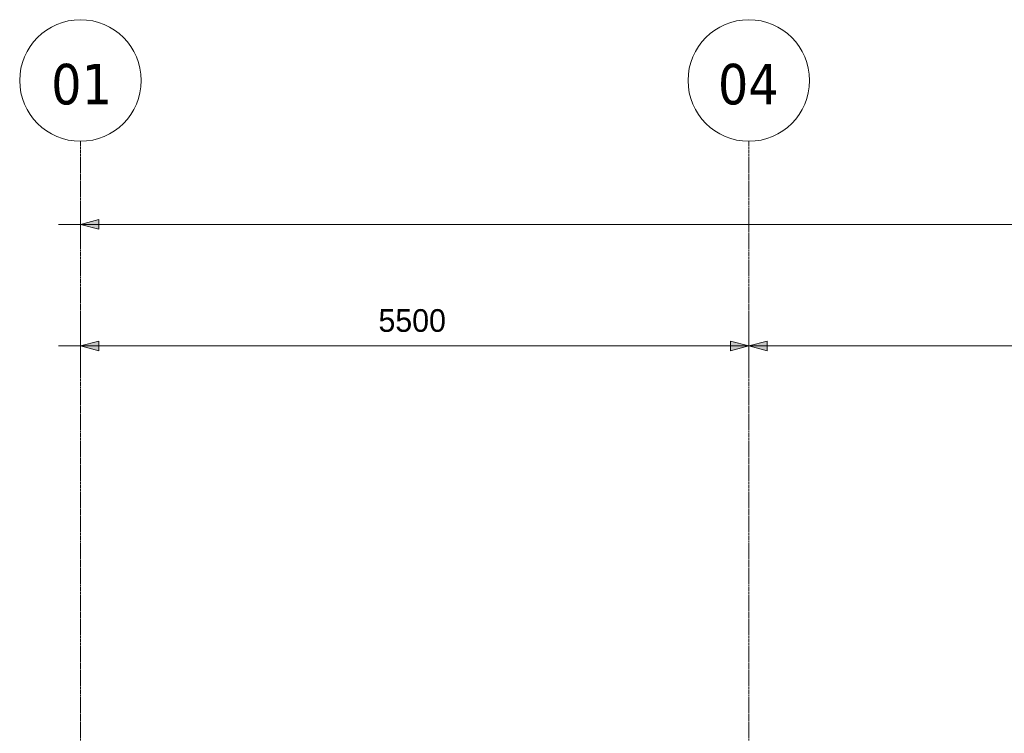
# Model space of a CAD drawing. Header units: millimetres. Extents: x -1224 to 86389, y -20577 to 46356.
# Tile 11 of 46: x 4017 to 12119, y 36757 to 42628. Entities that reach past the tile are written whole.
import ezdxf

# ---------------------------------------------------------------- set-up
doc = ezdxf.new("R2010")
doc.units = ezdxf.units.MM
doc.linetypes.add('stramien', pattern=[22.225, 12.7, -3.175, 3.175, -3.175])
doc.layers.add('A-ANNO-DIMS', color=1, linetype='Continuous', lineweight=18)
doc.layers.add('S-GRID', color=1, linetype='Continuous', lineweight=18)
doc.styles.add('Frutiger', font='txt', dxfattribs={"height": 186.571782})
doc.styles.add('Tahoma', font='TAHOMA.TTF', dxfattribs={"height": 333.256173})

msp = doc.modelspace()

# ---------------------------------------------------------------- hatches: boundary and pattern name
at = {"layer": 'A-ANNO-DIMS'}
for points in [[(4516.6, 40943.5), (4666.6, 40903.3), (4666.6, 40983.7)], [(4516.6, 39943.5), (4666.6, 39903.3), (4666.6, 39983.7)], [(10016.6, 39943.5), (9866.6, 39983.7), (9866.6, 39903.3)], [(10016.6, 39943.5), (9866.6, 39983.7), (9866.6, 39903.3)], [(10016.6, 39943.5), (10166.6, 39903.3), (10166.6, 39983.7)], [(10016.6, 39943.5), (10166.6, 39903.3), (10166.6, 39983.7)]]:
    msp.add_hatch(color=256, dxfattribs=at).paths.add_polyline_path(points, flags=0)

# ---------------------------------------------------------------- linework, layer by layer
for p, q in [((4516.6, 41123.5), (4516.6, 40763.5)), ((4516.6, 40943.5), (4516.6, 41123.5)), ((4336.6, 40943.5), (54196.6, 40943.5)), ((4666.6, 40983.7), (4516.6, 40943.5)), ((4516.6, 40943.5), (4666.6, 40903.3)), ((4666.6, 40903.3), (4666.6, 40983.7)), ((4516.6, 40123.5), (4516.6, 39763.5)), ((4516.6, 39943.5), (4516.6, 40123.5)), ((10016.6, 40123.5), (10016.6, 39763.5)), ((10016.6, 39943.5), (10016.6, 40123.5)), ((10016.6, 40123.5), (10016.6, 39763.5)), ((10016.6, 39943.5), (10016.6, 40123.5)), ((4666.6, 39983.7), (4516.6, 39943.5)), ((4666.6, 39903.3), (4666.6, 39983.7)), ((10016.6, 39943.5), (9866.6, 39983.7)), ((9866.6, 39983.7), (9866.6, 39903.3)), ((10016.6, 39943.5), (9866.6, 39983.7)), ((9866.6, 39983.7), (9866.6, 39903.3)), ((10166.6, 39983.7), (10016.6, 39943.5)), ((10166.6, 39983.7), (10016.6, 39943.5)), ((10166.6, 39903.3), (10166.6, 39983.7)), ((10166.6, 39903.3), (10166.6, 39983.7)), ((4336.6, 39943.5), (10016.6, 39943.5)), ((4516.6, 39943.5), (4666.6, 39903.3)), ((9866.6, 39903.3), (10016.6, 39943.5)), ((9866.6, 39903.3), (10016.6, 39943.5)), ((10016.6, 39943.5), (15516.6, 39943.5)), ((10016.6, 39943.5), (10166.6, 39903.3)), ((10016.6, 39943.5), (10166.6, 39903.3))]:
    msp.add_line(p, q, dxfattribs=at)
at = {"layer": 'S-GRID', "linetype": 'stramien'}
for p, q in [((4516.6, 41627.6), (4516.6, -3246.7)), ((10016.6, 41627.6), (10016.6, -3246.7))]:
    msp.add_line(p, q, dxfattribs=at)
at = {"layer": 'S-GRID'}
for centre in [(4516.6, 42127.6), (10016.6, 42127.6)]:
    msp.add_circle(centre, 500, dxfattribs=at)
for centre, start, end in [((4516.6, 42127.6), 0, 180), ((10016.6, 42127.6), 0, 180), ((4516.6, 42127.6), 180, 0), ((10016.6, 42127.6), 180, 0)]:
    msp.add_arc(centre, 500, start, end, dxfattribs=at)

# ---------------------------------------------------------------- texts
at = {"layer": 'A-ANNO-DIMS', "insert": (6969.1, 40246.5), "char_height": 186.57, "width": 713.924, "attachment_point": 1, "line_spacing_factor": 1.017696, "style": 'Frutiger'}
msp.add_mtext('5500', dxfattribs=at)
at = {"layer": 'S-GRID', "style": 'Tahoma'}
for s, p in [('01', (4275.8, 41931.3)), ('04', (9762.9, 41931.3))]:
    msp.add_text(s, height=333.26, dxfattribs=at).set_placement(p)

doc.saveas('drawing.dxf')
